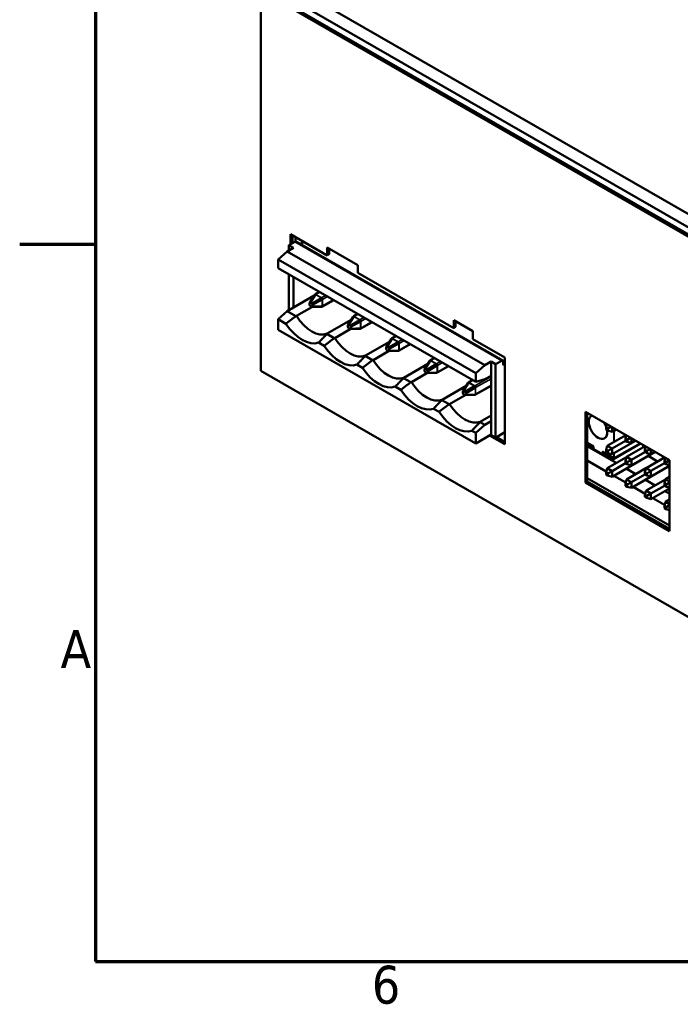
# Model space of a CAD drawing. Header units: millimetres. Extents: x -8 to 1688, y -8 to 1196.
# Tile 1 of 12: x 4 to 248, y 16 to 380. Entities that reach past the tile are written whole.
import ezdxf

# ---------------------------------------------------------------- set-up
doc = ezdxf.new("R2010")
doc.units = ezdxf.units.MM
doc.header["$LTSCALE"] = 4
for name, color, linetype, lineweight in [('Bordo (ISO)', 7, 'Continuous', 70), ('Simbolo (ISO)', 7, 'Continuous', 25), ('Visibile (ISO)', 7, 'Continuous', 50), ('Visibile sottile (ISO)', 7, 'Continuous', 35)]:
    doc.layers.add(name, color=color, linetype=linetype, lineweight=lineweight)
doc.styles.add('Testo nota (ISO)', font='tahoma.ttf')

# ---------------------------------------------------------------- blocks, each defined once
blk = doc.blocks.new('Bordi adel')
at = {"layer": 'Bordo (ISO)'}
for p, q in [((8, 289), (8, 8)), ((8, 74.25), (1, 74.25)), ((8, 8), (412, 8))]:
    blk.add_line(p, q, dxfattribs=at)
at = {"layer": 'Simbolo (ISO)', "char_height": 3.5, "style": 'Testo nota (ISO)'}
for s, insert, attachment_point in [('A', (7.6, 36.875), 6), ('6', (34.833, 7.6), 2)]:
    blk.add_mtext(s, dxfattribs=dict(at, insert=insert, attachment_point=attachment_point))

msp = doc.modelspace()

# ---------------------------------------------------------------- linework, layer by layer
at = {"layer": 'Visibile (ISO)'}
for p, q in [((100.516, 394.866), (391.844, 227.102)), ((93.021, 390.866), (390.006, 219.844)), ((93.021, 250.248), (93.021, 390.866)), ((390.713, 220.251), (93.728, 391.273)), ((96.274, 392.423), (387.602, 224.659)), ((104.052, 297.076), (104.052, 300.797)), ((104.052, 300.797), (117.628, 292.979)), ((104.759, 300.39), (104.759, 297.483)), ((105.89, 299.738), (105.89, 298.088)), ((102.852, 294.431), (105.115, 295.734)), ((103.418, 296.711), (105.681, 298.014)), ((103.418, 294.757), (103.418, 296.711)), ((103.418, 296.711), (105.115, 295.734)), ((182.447, 254.076), (106.08, 298.053)), ((107.618, 297.168), (108.986, 297.955)), ((117.628, 292.979), (117.628, 295.922)), ((117.628, 295.922), (128.942, 289.407)), ((118.335, 295.515), (118.335, 293.386)), ((99.458, 291.425), (102.852, 294.431)), ((99.458, 288.295), (99.458, 291.425)), ((172.431, 249.402), (99.458, 291.425)), ((175.826, 252.408), (102.852, 294.431)), ((117.628, 292.979), (118.335, 293.386)), ((172.431, 246.273), (99.458, 288.295)), ((128.942, 289.407), (128.942, 286.463)), ((103.418, 272.683), (103.418, 286.015)), ((105.115, 273.66), (105.115, 285.038)), ((128.942, 286.463), (164.297, 266.104)), ((112.806, 278.089), (105.115, 273.66)), ((112.948, 278.315), (111.06, 275.308)), ((113.233, 278.48), (111.344, 275.473)), ((115.448, 277.205), (111.896, 275.155)), ((115.733, 276.712), (112.181, 274.663)), ((114.755, 279.487), (113.219, 278.603)), ((102.852, 272.357), (105.115, 273.66)), ((106.237, 270.57), (111.952, 273.861)), ((111.055, 274.745), (111.055, 275.24)), ((111.344, 275.473), (111.06, 275.308)), ((111.06, 274.67), (111.344, 274.177)), ((111.406, 275.444), (111.834, 275.197)), ((111.834, 273.889), (111.406, 274.136)), ((112.181, 274.663), (111.896, 275.155)), ((112.181, 274.024), (111.896, 273.859)), ((115.448, 273.985), (111.896, 273.859)), ((115.733, 274.15), (112.181, 274.024)), ((112.186, 274.588), (112.186, 274.093)), ((119.991, 276.471), (115.831, 274.076)), ((99.458, 269.351), (102.852, 272.357)), ((99.458, 265.497), (99.458, 269.351)), ((102.311, 267.708), (99.458, 269.351)), ((106.038, 270.522), (102.852, 272.357)), ((127.09, 270.172), (125.202, 267.165)), ((127.375, 270.337), (125.486, 267.33)), ((128.897, 271.343), (127.361, 270.459)), ((117.569, 264.045), (126.458, 269.164)), ((120.38, 262.427), (126.094, 265.717)), ((125.197, 266.601), (125.197, 267.096)), ((125.486, 267.33), (125.202, 267.165)), ((125.202, 266.526), (125.486, 266.033)), ((125.548, 267.3), (125.976, 267.053)), ((125.976, 265.745), (125.548, 265.992)), ((129.591, 269.061), (126.039, 267.011)), ((126.323, 266.519), (126.039, 267.011)), ((126.323, 265.88), (126.039, 265.715)), ((129.591, 265.841), (126.039, 265.715)), ((129.875, 268.568), (126.323, 266.519)), ((129.875, 266.006), (126.323, 265.88)), ((126.328, 266.444), (126.328, 265.949)), ((134.133, 268.327), (129.973, 265.932)), ((164.297, 269.047), (171.368, 264.975)), ((164.297, 266.104), (164.297, 269.047)), ((164.297, 266.104), (165.005, 266.511)), ((165.005, 268.64), (165.005, 266.511)), ((172.431, 223.475), (99.458, 265.497)), ((120.181, 262.378), (117.485, 263.931)), ((141.517, 262.193), (139.628, 259.186)), ((143.039, 263.199), (141.504, 262.315)), ((171.368, 264.975), (171.368, 262.032)), ((171.368, 262.032), (183.248, 255.191)), ((116.453, 259.564), (114.424, 260.733)), ((131.711, 255.901), (140.6, 261.02)), ((139.339, 258.457), (139.339, 258.952)), ((141.233, 262.028), (139.344, 259.021)), ((139.628, 259.186), (139.344, 259.021)), ((139.69, 259.156), (140.119, 258.909)), ((143.733, 260.917), (140.181, 258.868)), ((140.465, 258.375), (140.181, 258.868)), ((144.017, 260.424), (140.465, 258.375)), ((148.275, 260.184), (144.116, 257.788)), ((134.323, 254.234), (131.627, 255.787)), ((134.522, 254.283), (140.236, 257.573)), ((139.344, 258.382), (139.628, 257.889)), ((140.119, 257.601), (139.69, 257.848)), ((140.465, 257.736), (140.181, 257.571)), ((143.733, 257.697), (140.181, 257.571)), ((144.017, 257.862), (140.465, 257.736)), ((140.47, 258.3), (140.47, 257.805)), ((157.181, 255.055), (155.646, 254.171)), ((183.248, 255.191), (183.248, 223.143)), ((130.595, 251.42), (128.566, 252.589)), ((145.853, 247.757), (154.742, 252.876)), ((155.375, 253.884), (153.486, 250.877)), ((155.659, 254.049), (153.77, 251.042)), ((157.875, 252.773), (154.323, 250.724)), ((158.159, 252.28), (154.607, 250.231)), ((162.417, 252.04), (158.258, 249.644)), ((172.431, 249.402), (175.826, 252.408)), ((175.826, 252.408), (178.088, 253.711)), ((179.785, 252.734), (178.088, 253.711)), ((178.088, 253.711), (178.088, 248.479)), ((179.785, 252.734), (182.048, 254.037)), ((179.785, 252.734), (179.785, 225.591)), ((182.614, 253.709), (182.614, 252.401)), ((182.614, 252.401), (183.248, 252.766)), ((390.006, 79.226), (93.021, 250.248)), ((148.465, 246.09), (145.769, 247.643)), ((148.664, 246.139), (154.378, 249.429)), ((153.481, 250.313), (153.481, 250.808)), ((153.77, 251.042), (153.486, 250.877)), ((153.486, 250.238), (153.77, 249.746)), ((153.833, 251.012), (154.261, 250.765)), ((154.261, 249.457), (153.833, 249.704)), ((154.607, 250.231), (154.323, 250.724)), ((154.607, 249.593), (154.323, 249.427)), ((157.875, 249.554), (154.323, 249.427)), ((158.159, 249.719), (154.607, 249.593)), ((154.612, 250.156), (154.612, 249.661)), ((172.431, 246.273), (172.431, 249.402)), ((175.826, 247.176), (178.088, 248.479)), ((178.088, 248.479), (178.088, 231.637)), ((144.737, 243.276), (142.708, 244.445)), ((159.995, 239.613), (168.884, 244.732)), ((169.517, 245.74), (167.628, 242.733)), ((169.801, 245.905), (167.913, 242.898)), ((172.017, 244.629), (168.465, 242.58)), ((172.301, 244.136), (168.749, 242.087)), ((171.323, 246.911), (169.788, 246.027)), ((178.088, 244.776), (172.4, 241.5)), ((175.826, 247.176), (172.431, 246.273)), ((162.806, 237.995), (168.52, 241.286)), ((167.623, 242.169), (167.623, 242.664)), ((167.913, 242.898), (167.628, 242.733)), ((167.628, 242.094), (167.913, 241.602)), ((167.975, 242.868), (168.403, 242.621)), ((168.403, 241.313), (167.975, 241.56)), ((168.749, 242.087), (168.465, 242.58)), ((168.749, 241.449), (168.465, 241.284)), ((172.017, 241.41), (168.465, 241.284)), ((172.301, 241.575), (168.749, 241.449)), ((168.754, 242.012), (168.754, 241.517)), ((162.607, 237.946), (159.911, 239.499)), ((158.879, 235.132), (156.851, 236.301)), ((174.137, 231.469), (178.088, 233.745)), ((212.946, 208.984), (212.946, 235.145)), ((212.946, 235.145), (244.059, 217.229)), ((213.653, 234.738), (213.653, 209.391)), ((215.238, 233.676), (215.21, 233.659)), ((172.431, 227.328), (175.826, 230.334)), ((175.826, 230.334), (174.053, 231.355)), ((175.826, 230.334), (178.088, 231.637)), ((178.088, 231.637), (178.088, 226.732)), ((220.889, 230.572), (220.566, 229.365)), ((220.566, 229.365), (221.244, 228.974)), ((220.566, 228.58), (220.566, 229.365)), ((221.244, 228.974), (222.452, 229.672)), ((222.79, 227.774), (222.79, 229.477)), ((172.431, 227.328), (170.993, 228.157)), ((172.431, 223.475), (172.431, 227.328)), ((178.088, 226.732), (172.431, 223.475)), ((183.248, 223.143), (177.552, 226.423)), ((179.785, 225.591), (177.946, 226.65)), ((183.248, 227.585), (179.785, 225.591)), ((180.098, 225.771), (183.248, 223.957)), ((221.244, 228.189), (220.566, 228.58)), ((227.853, 226.561), (220.98, 222.603)), ((221.244, 228.974), (221.244, 228.189)), ((221.244, 228.189), (222.79, 227.774)), ((222.79, 227.774), (224.269, 228.625)), ((228.073, 226.434), (227.75, 225.228)), ((227.783, 226.52), (227.783, 226.602)), ((213.653, 223.671), (215.896, 222.379)), ((213.653, 223.632), (215.88, 222.35)), ((213.653, 222.978), (215.88, 221.696)), ((224.355, 216.24), (213.653, 222.403)), ((215.88, 222.35), (215.911, 222.369)), ((215.88, 221.696), (215.88, 222.35)), ((215.969, 222.252), (215.969, 221.402)), ((220.029, 225.356), (220, 225.34)), ((220.566, 221.059), (220.98, 222.603)), ((222.79, 221.56), (220.98, 222.603)), ((231.481, 224.472), (222.79, 219.468)), ((227.773, 224.43), (222.79, 221.56)), ((233.275, 223.439), (223.064, 217.559)), ((223.613, 217.981), (233.183, 223.492)), ((227.75, 225.228), (228.429, 224.837)), ((227.75, 224.443), (227.75, 225.228)), ((228.429, 224.052), (227.75, 224.443)), ((235.037, 222.424), (228.164, 218.466)), ((228.429, 224.837), (229.636, 225.534)), ((228.429, 224.837), (228.429, 224.052)), ((228.429, 224.052), (229.974, 223.637)), ((229.974, 223.637), (229.974, 225.34)), ((229.974, 223.637), (231.453, 224.488)), ((234.283, 221.99), (234.283, 222.858)), ((235.258, 222.297), (234.934, 221.091)), ((215.88, 221.696), (215.969, 221.748)), ((219.29, 219.444), (216.009, 221.333)), ((219.581, 219.565), (219.37, 219.444)), ((219.387, 220.331), (219.42, 220.35)), ((223.064, 218.213), (219.387, 220.331)), ((219.387, 219.677), (219.387, 220.331)), ((223.064, 217.559), (219.387, 219.677)), ((219.404, 220.359), (223.533, 217.981)), ((220.566, 220.274), (220.566, 221.059)), ((220.566, 221.059), (221.244, 220.668)), ((221.244, 219.883), (220.566, 220.274)), ((228.154, 218.428), (220.98, 214.297)), ((221.244, 220.668), (222.79, 221.56)), ((221.244, 220.668), (221.244, 219.883)), ((221.244, 219.883), (222.79, 219.468)), ((222.79, 219.468), (222.79, 221.56)), ((238.693, 220.319), (222.79, 211.161)), ((227.75, 216.922), (228.164, 218.466)), ((229.974, 217.423), (228.164, 218.466)), ((238.665, 220.335), (229.974, 215.33)), ((234.957, 220.293), (229.974, 217.423)), ((234.934, 221.091), (235.613, 220.7)), ((234.934, 220.306), (234.934, 221.091)), ((235.613, 219.915), (234.934, 220.306)), ((235.613, 220.7), (236.82, 221.397)), ((235.613, 220.7), (235.613, 219.915)), ((235.613, 219.915), (237.158, 219.5)), ((239.612, 216.784), (236.083, 218.816)), ((237.158, 219.5), (237.158, 221.203)), ((237.158, 219.5), (238.637, 220.351)), ((213.653, 217.171), (220.667, 213.132)), ((227.773, 216.124), (222.79, 213.254)), ((223.097, 218.232), (223.064, 218.213)), ((223.064, 217.559), (223.064, 218.213)), ((227.75, 216.137), (227.75, 216.922)), ((227.75, 216.922), (228.429, 216.531)), ((228.429, 215.746), (227.75, 216.137)), ((228.429, 216.531), (229.974, 217.423)), ((228.429, 216.531), (228.429, 215.746)), ((228.429, 215.746), (229.974, 215.33)), ((229.974, 215.33), (229.974, 217.423)), ((244.059, 215.135), (229.974, 207.024)), ((242.222, 218.287), (235.348, 214.329)), ((242.141, 216.156), (237.158, 213.286)), ((244.059, 215.167), (237.158, 211.193)), ((242.442, 218.16), (242.118, 216.954)), ((242.118, 216.954), (242.797, 216.563)), ((242.118, 216.169), (242.118, 216.954)), ((242.797, 215.778), (242.118, 216.169)), ((242.797, 216.563), (244.004, 217.26)), ((242.797, 216.563), (242.797, 215.778)), ((242.797, 215.778), (244.059, 215.439)), ((244.059, 217.229), (244.059, 191.067)), ((220.566, 212.753), (220.98, 214.297)), ((220.566, 212.753), (221.244, 212.362)), ((220.566, 211.968), (220.566, 212.753)), ((221.244, 211.577), (220.566, 211.968)), ((222.79, 213.254), (220.98, 214.297)), ((221.244, 212.362), (222.79, 213.254)), ((221.244, 212.362), (221.244, 211.577)), ((221.244, 211.577), (222.79, 211.161)), ((222.79, 211.161), (222.79, 213.254)), ((223.44, 211.535), (227.852, 208.995)), ((231.539, 212.103), (227.983, 214.152)), ((235.338, 214.291), (228.164, 210.16)), ((234.957, 211.987), (229.974, 209.117)), ((234.934, 212.785), (235.348, 214.329)), ((234.934, 212), (234.934, 212.785)), ((234.934, 212.785), (235.613, 212.394)), ((235.613, 211.609), (234.934, 212)), ((237.158, 213.286), (235.348, 214.329)), ((235.613, 212.394), (237.158, 213.286)), ((235.613, 212.394), (235.613, 211.609)), ((235.613, 211.609), (237.158, 211.193)), ((237.158, 211.193), (237.158, 213.286)), ((244.059, 214.223), (243.267, 214.679)), ((212.946, 208.984), (213.653, 209.391)), ((244.059, 191.067), (212.946, 208.984)), ((213.653, 210.68), (244.059, 193.171)), ((213.653, 209.391), (244.059, 191.882)), ((227.75, 208.616), (228.164, 210.16)), ((227.75, 208.616), (228.429, 208.225)), ((227.75, 207.831), (227.75, 208.616)), ((228.429, 207.44), (227.75, 207.831)), ((229.974, 209.117), (228.164, 210.16)), ((228.429, 208.225), (229.974, 209.117)), ((228.429, 208.225), (228.429, 207.44)), ((229.974, 207.024), (229.974, 209.117)), ((238.724, 207.966), (235.167, 210.014)), ((242.522, 210.154), (235.348, 206.022)), ((242.141, 207.849), (237.158, 204.98)), ((242.118, 208.648), (242.532, 210.192)), ((242.118, 207.863), (242.118, 208.648)), ((242.118, 208.648), (242.797, 208.257)), ((242.797, 207.472), (242.118, 207.863)), ((244.059, 211.071), (242.532, 210.192)), ((244.059, 209.312), (242.532, 210.192)), ((242.797, 208.257), (244.059, 208.985)), ((242.797, 208.257), (242.797, 207.472)), ((242.797, 207.472), (244.059, 207.132)), ((228.429, 207.44), (229.974, 207.024)), ((230.624, 207.398), (235.036, 204.858)), ((234.934, 204.478), (235.348, 206.022)), ((234.934, 204.478), (235.613, 204.087)), ((234.934, 203.694), (234.934, 204.478)), ((237.158, 204.98), (235.348, 206.022)), ((235.613, 204.087), (237.158, 204.98)), ((235.613, 204.087), (235.613, 203.303)), ((244.059, 206.861), (237.158, 202.887)), ((237.158, 202.887), (237.158, 204.98)), ((244.059, 204.894), (242.351, 205.877)), ((235.613, 203.303), (234.934, 203.694)), ((235.613, 203.303), (237.158, 202.887)), ((237.808, 203.261), (242.22, 200.721)), ((242.118, 200.341), (242.532, 201.885)), ((242.118, 200.341), (242.797, 199.95)), ((242.118, 199.556), (242.118, 200.341)), ((244.059, 202.765), (242.532, 201.885)), ((244.059, 201.006), (242.532, 201.885)), ((242.797, 199.95), (244.059, 200.679)), ((242.797, 199.166), (242.118, 199.556)), ((242.797, 199.95), (242.797, 199.166)), ((242.797, 199.166), (244.059, 198.826))]:
    msp.add_line(p, q, dxfattribs=at)
for centre, start, end in [((216.049, 221.402), 180, 240.06401), ((219.33, 219.513), 240.06401, 299.93599), ((223.573, 218.051), 240.06401, 299.93599)]:
    msp.add_arc(centre, 0.08, start, end, dxfattribs=at)
for centre, major_axis, ratio, start_param, end_param in [((105.681, 297.36), (0.399, 0.693), 0.5780931, 0, 0.7834645), ((112.628, 277.662), (0.635, 0.949), 0.1191021, 6.0644735, 6.9791976), ((114.721, 276.457), (1.11, 0.641), 0.4056289, 5.8259487, 6.7406729), ((111.489, 274.942), (-0.335, 0.529), 0.5207926, 0.5336054, 0.6878823), ((111.489, 274.542), (0.313, -0.472), 0.6366524, 3.9068514, 4.0611283), ((111.447, 274.918), (0.289, -0.556), 0.5211168, 2.4574675, 2.6117444), ((111.447, 274.614), (0.251, -0.508), 0.6362929, 5.3683812, 5.5226582), ((111.793, 274.719), (0.25, -0.509), 0.637037, 2.2276177, 2.3818946), ((111.793, 274.415), (0.29, -0.556), 0.5205965, 5.5984762, 5.7527531), ((111.751, 274.79), (0.314, -0.472), 0.6374004, 0.7644328, 0.9187097), ((111.751, 274.391), (-0.336, 0.529), 0.5213154, 3.6746142, 3.8288911), ((114.721, 274.037), (1.14, 0.074), 0.1204458, 5.5879879, 6.502712), ((111.903, 274.829), (6.088, -10.572), 0.5780931, 4.7832047, 6.216237), ((126.77, 269.518), (0.635, 0.949), 0.1191021, 6.0644735, 6.9791976), ((108.368, 272.793), (6.757, -11.733), 0.5780931, 4.8148048, 6.1846369), ((125.631, 266.798), (-0.335, 0.529), 0.5207926, 0.5336054, 0.6878823), ((125.631, 266.398), (0.313, -0.472), 0.6366524, 3.9068514, 4.0611283), ((125.589, 266.774), (0.289, -0.556), 0.5211168, 2.4574675, 2.6117444), ((125.589, 266.47), (0.251, -0.508), 0.6362929, 5.3683812, 5.5226582), ((125.935, 266.575), (0.25, -0.509), 0.637037, 2.2276177, 2.3818946), ((125.935, 266.271), (0.29, -0.556), 0.5205965, 5.5984762, 5.7527531), ((125.893, 266.646), (0.314, -0.472), 0.6374004, 0.7644328, 0.9187097), ((125.893, 266.247), (-0.336, 0.529), 0.5213154, 3.6746142, 3.8288911), ((128.864, 268.313), (1.11, 0.641), 0.4056289, 5.8259487, 6.7406729), ((128.864, 265.893), (1.14, 0.074), 0.1204458, 5.5879879, 6.502712), ((126.045, 266.685), (6.088, -10.572), 0.5780931, 4.7832047, 6.216237), ((140.913, 261.374), (0.635, 0.949), 0.1191021, 6.0644735, 6.9791976), ((122.51, 264.649), (6.757, -11.733), 0.5780931, 4.8148048, 6.1846369), ((139.773, 258.654), (-0.335, 0.529), 0.5207926, 0.5336054, 0.6878823), ((139.773, 258.254), (0.313, -0.472), 0.6366524, 3.9068514, 4.0611283), ((139.731, 258.63), (0.289, -0.556), 0.5211168, 2.4574675, 2.6117444), ((140.077, 258.431), (0.25, -0.509), 0.637037, 2.2276177, 2.3818946), ((143.006, 260.169), (1.11, 0.641), 0.4056289, 5.8259487, 6.7406729), ((139.731, 258.326), (0.251, -0.508), 0.6362929, 5.3683812, 5.5226582), ((140.077, 258.127), (0.29, -0.556), 0.5205965, 5.5984762, 5.7527531), ((140.036, 258.503), (0.314, -0.472), 0.6374004, 0.7644328, 0.9187097), ((140.036, 258.103), (-0.336, 0.529), 0.5213154, 3.6746142, 3.8288911), ((143.006, 257.749), (1.14, 0.074), 0.1204458, 5.5879879, 6.502712), ((136.652, 256.505), (6.757, -11.733), 0.5780931, 4.8148048, 6.1846369), ((140.187, 258.541), (6.088, -10.572), 0.5780931, 4.7832047, 6.216237), ((155.055, 253.23), (0.635, 0.949), 0.1191021, 6.0644735, 6.9791976), ((157.148, 252.025), (1.11, 0.641), 0.4056289, 5.8259487, 6.7406729), ((182.048, 253.383), (0.399, 0.693), 0.5780931, 5.4958534, 7.0666498), ((153.915, 250.51), (-0.335, 0.529), 0.5207926, 0.5336054, 0.6878823), ((153.915, 250.11), (0.313, -0.472), 0.6366524, 3.9068514, 4.0611283), ((153.874, 250.486), (0.289, -0.556), 0.5211168, 2.4574675, 2.6117444), ((153.874, 250.182), (0.251, -0.508), 0.6362929, 5.3683812, 5.5226582), ((154.219, 250.287), (0.25, -0.509), 0.637037, 2.2276177, 2.3818946), ((154.219, 249.983), (0.29, -0.556), 0.5205965, 5.5984762, 5.7527531), ((154.178, 250.359), (0.314, -0.472), 0.6374004, 0.7644328, 0.9187097), ((154.178, 249.959), (-0.336, 0.529), 0.5213154, 3.6746142, 3.8288911), ((157.148, 249.605), (1.14, 0.074), 0.1204458, 5.5879879, 6.502712), ((154.329, 250.397), (6.088, -10.572), 0.5780931, 4.7832047, 6.216237), ((169.197, 245.087), (0.635, 0.949), 0.1191021, 6.0644735, 6.9791976), ((171.29, 243.881), (1.11, 0.641), 0.4056289, 5.8259487, 6.7406729), ((150.794, 248.362), (6.757, -11.733), 0.5780931, 4.8148048, 6.1846369), ((168.057, 242.366), (-0.335, 0.529), 0.5207926, 0.5336054, 0.6878823), ((168.057, 241.966), (0.313, -0.472), 0.6366524, 3.9068514, 4.0611283), ((168.016, 242.342), (0.289, -0.556), 0.5211168, 2.4574675, 2.6117444), ((168.016, 242.038), (0.251, -0.508), 0.6362929, 5.3683812, 5.5226582), ((168.361, 242.143), (0.25, -0.509), 0.637037, 2.2276177, 2.3818946), ((168.361, 241.839), (0.29, -0.556), 0.5205965, 5.5984762, 5.7527531), ((168.32, 242.215), (0.314, -0.472), 0.6374004, 0.7644328, 0.9187097), ((168.32, 241.815), (-0.336, 0.529), 0.5213154, 3.6746142, 3.8288911), ((171.29, 241.461), (1.14, 0.074), 0.1204458, 5.5879879, 6.502712), ((168.472, 242.254), (6.088, -10.572), 0.5780931, 4.7832047, 6.216237), ((164.936, 240.218), (6.757, -11.733), 0.5780931, 4.8148048, 6.1846369), ((217.605, 229.5), (2.395, -4.16), 0.5780931, 3.073237, 7.2720115), ((217.633, 229.516), (-2.395, 4.16), 0.5780931, 6.2273991, 6.2831853), ((217.605, 229.5), (2.395, -4.16), 0.5780931, 1.2647376, 1.6430194), ((217.633, 229.516), (2.395, -4.16), 0.5780931, 1.27344, 1.63045), ((217.633, 229.516), (2.395, -4.16), 0.5780931, 0, 0.9803608)]:
    msp.add_ellipse(centre, major_axis=major_axis, ratio=ratio, start_param=start_param, end_param=end_param, dxfattribs=at)
for points, knots in [([(113.043, 278.439), (113.021, 278.414), (113.003, 278.392), (112.978, 278.359), (112.962, 278.338), (112.948, 278.315)], [-0.0045488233, -0.0045488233, -0.0045488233, -0.0045488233, -0.0023360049, -0.0023360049, -0.0000010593, -0.0000010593, -0.0000010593, -0.0000010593]), ([(113.233, 278.48), (113.245, 278.5), (113.254, 278.517), (113.268, 278.549), (113.272, 278.562), (113.273, 278.572)], [-0.0041295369, -0.0041295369, -0.0041295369, -0.0041295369, -0.0020848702, -0.0020848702, -0.0000029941, -0.0000029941, -0.0000029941, -0.0000029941]), ([(115.603, 277.23), (115.57, 277.236), (115.543, 277.234), (115.501, 277.227), (115.475, 277.22), (115.448, 277.205)], [-0.0045488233, -0.0045488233, -0.0045488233, -0.0045488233, -0.0023360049, -0.0023360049, -0.0000010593, -0.0000010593, -0.0000010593, -0.0000010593]), ([(115.733, 276.712), (115.755, 276.725), (115.775, 276.742), (115.809, 276.783), (115.823, 276.807), (115.832, 276.833)], [-0.0041295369, -0.0041295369, -0.0041295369, -0.0041295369, -0.0020848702, -0.0020848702, -0.0000029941, -0.0000029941, -0.0000029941, -0.0000029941]), ([(115.448, 273.985), (115.471, 273.986), (115.496, 273.988), (115.549, 273.995), (115.576, 274), (115.603, 274.006)], [0.0000011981, 0.0000011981, 0.0000011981, 0.0000011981, 0.0020076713, 0.0020076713, 0.0040506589, 0.0040506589, 0.0040506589, 0.0040506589]), ([(115.832, 274.139), (115.821, 274.144), (115.806, 274.147), (115.779, 274.15), (115.759, 274.151), (115.733, 274.15)], [0.0000047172, 0.0000047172, 0.0000047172, 0.0000047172, 0.0025631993, 0.0025631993, 0.0052628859, 0.0052628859, 0.0052628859, 0.0052628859]), ([(127.185, 270.295), (127.163, 270.27), (127.146, 270.249), (127.12, 270.215), (127.104, 270.194), (127.09, 270.172)], [-0.0045488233, -0.0045488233, -0.0045488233, -0.0045488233, -0.0023360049, -0.0023360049, -0.0000010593, -0.0000010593, -0.0000010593, -0.0000010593]), ([(127.375, 270.337), (127.387, 270.356), (127.396, 270.373), (127.41, 270.405), (127.414, 270.418), (127.415, 270.428)], [-0.0041295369, -0.0041295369, -0.0041295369, -0.0041295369, -0.0020848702, -0.0020848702, -0.0000029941, -0.0000029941, -0.0000029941, -0.0000029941]), ([(129.745, 269.087), (129.712, 269.092), (129.685, 269.09), (129.643, 269.083), (129.617, 269.076), (129.591, 269.061)], [-0.0045488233, -0.0045488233, -0.0045488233, -0.0045488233, -0.0023360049, -0.0023360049, -0.0000010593, -0.0000010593, -0.0000010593, -0.0000010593]), ([(129.591, 265.841), (129.613, 265.842), (129.638, 265.844), (129.691, 265.851), (129.718, 265.856), (129.745, 265.862)], [0.0000011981, 0.0000011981, 0.0000011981, 0.0000011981, 0.0020076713, 0.0020076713, 0.0040506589, 0.0040506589, 0.0040506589, 0.0040506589]), ([(129.875, 268.568), (129.898, 268.581), (129.917, 268.598), (129.952, 268.64), (129.965, 268.663), (129.975, 268.689)], [-0.0041295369, -0.0041295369, -0.0041295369, -0.0041295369, -0.0020848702, -0.0020848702, -0.0000029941, -0.0000029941, -0.0000029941, -0.0000029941]), ([(129.975, 265.995), (129.963, 266), (129.948, 266.003), (129.921, 266.006), (129.901, 266.007), (129.875, 266.006)], [0.0000047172, 0.0000047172, 0.0000047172, 0.0000047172, 0.0025631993, 0.0025631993, 0.0052628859, 0.0052628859, 0.0052628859, 0.0052628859]), ([(141.328, 262.151), (141.305, 262.126), (141.288, 262.105), (141.262, 262.071), (141.247, 262.05), (141.233, 262.028)], [-0.0045488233, -0.0045488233, -0.0045488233, -0.0045488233, -0.0023360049, -0.0023360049, -0.0000010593, -0.0000010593, -0.0000010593, -0.0000010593]), ([(141.517, 262.193), (141.529, 262.212), (141.538, 262.229), (141.552, 262.261), (141.556, 262.274), (141.557, 262.284)], [-0.0041295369, -0.0041295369, -0.0041295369, -0.0041295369, -0.0020848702, -0.0020848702, -0.0000029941, -0.0000029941, -0.0000029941, -0.0000029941]), ([(143.887, 260.943), (143.854, 260.948), (143.827, 260.946), (143.785, 260.939), (143.759, 260.932), (143.733, 260.917)], [-0.0045488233, -0.0045488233, -0.0045488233, -0.0045488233, -0.0023360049, -0.0023360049, -0.0000010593, -0.0000010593, -0.0000010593, -0.0000010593]), ([(144.017, 260.424), (144.04, 260.437), (144.059, 260.454), (144.094, 260.496), (144.107, 260.519), (144.117, 260.545)], [-0.0041295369, -0.0041295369, -0.0041295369, -0.0041295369, -0.0020848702, -0.0020848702, -0.0000029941, -0.0000029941, -0.0000029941, -0.0000029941]), ([(143.733, 257.697), (143.755, 257.698), (143.78, 257.7), (143.833, 257.707), (143.86, 257.712), (143.887, 257.718)], [0.0000011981, 0.0000011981, 0.0000011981, 0.0000011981, 0.0020076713, 0.0020076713, 0.0040506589, 0.0040506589, 0.0040506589, 0.0040506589]), ([(144.117, 257.851), (144.105, 257.856), (144.09, 257.859), (144.063, 257.862), (144.043, 257.863), (144.017, 257.862)], [0.0000047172, 0.0000047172, 0.0000047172, 0.0000047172, 0.0025631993, 0.0025631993, 0.0052628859, 0.0052628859, 0.0052628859, 0.0052628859]), ([(155.47, 254.007), (155.447, 253.982), (155.43, 253.961), (155.404, 253.927), (155.389, 253.906), (155.375, 253.884)], [-0.0045488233, -0.0045488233, -0.0045488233, -0.0045488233, -0.0023360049, -0.0023360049, -0.0000010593, -0.0000010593, -0.0000010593, -0.0000010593]), ([(155.659, 254.049), (155.671, 254.068), (155.681, 254.085), (155.694, 254.117), (155.698, 254.13), (155.699, 254.14)], [-0.0041295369, -0.0041295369, -0.0041295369, -0.0041295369, -0.0020848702, -0.0020848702, -0.0000029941, -0.0000029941, -0.0000029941, -0.0000029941]), ([(158.029, 252.799), (157.996, 252.804), (157.969, 252.802), (157.927, 252.795), (157.901, 252.788), (157.875, 252.773)], [-0.0045488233, -0.0045488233, -0.0045488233, -0.0045488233, -0.0023360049, -0.0023360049, -0.0000010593, -0.0000010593, -0.0000010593, -0.0000010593]), ([(158.159, 252.28), (158.182, 252.293), (158.202, 252.31), (158.236, 252.352), (158.249, 252.375), (158.259, 252.401)], [-0.0041295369, -0.0041295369, -0.0041295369, -0.0041295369, -0.0020848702, -0.0020848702, -0.0000029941, -0.0000029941, -0.0000029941, -0.0000029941]), ([(157.875, 249.554), (157.897, 249.554), (157.922, 249.556), (157.975, 249.563), (158.002, 249.568), (158.029, 249.574)], [0.0000011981, 0.0000011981, 0.0000011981, 0.0000011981, 0.0020076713, 0.0020076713, 0.0040506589, 0.0040506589, 0.0040506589, 0.0040506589]), ([(158.259, 249.707), (158.247, 249.713), (158.232, 249.715), (158.205, 249.718), (158.186, 249.719), (158.159, 249.719)], [0.0000047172, 0.0000047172, 0.0000047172, 0.0000047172, 0.0025631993, 0.0025631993, 0.0052628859, 0.0052628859, 0.0052628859, 0.0052628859]), ([(169.612, 245.863), (169.589, 245.838), (169.572, 245.817), (169.546, 245.783), (169.531, 245.762), (169.517, 245.74)], [-0.0045488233, -0.0045488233, -0.0045488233, -0.0045488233, -0.0023360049, -0.0023360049, -0.0000010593, -0.0000010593, -0.0000010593, -0.0000010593]), ([(169.801, 245.905), (169.813, 245.924), (169.823, 245.941), (169.836, 245.973), (169.84, 245.986), (169.841, 245.997)], [-0.0041295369, -0.0041295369, -0.0041295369, -0.0041295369, -0.0020848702, -0.0020848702, -0.0000029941, -0.0000029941, -0.0000029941, -0.0000029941]), ([(172.171, 244.655), (172.138, 244.66), (172.111, 244.658), (172.069, 244.651), (172.043, 244.644), (172.017, 244.629)], [-0.0045488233, -0.0045488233, -0.0045488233, -0.0045488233, -0.0023360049, -0.0023360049, -0.0000010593, -0.0000010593, -0.0000010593, -0.0000010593]), ([(172.301, 244.136), (172.324, 244.149), (172.344, 244.166), (172.378, 244.208), (172.391, 244.231), (172.401, 244.257)], [-0.0041295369, -0.0041295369, -0.0041295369, -0.0041295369, -0.0020848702, -0.0020848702, -0.0000029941, -0.0000029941, -0.0000029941, -0.0000029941]), ([(172.017, 241.41), (172.04, 241.41), (172.064, 241.413), (172.117, 241.42), (172.144, 241.424), (172.171, 241.43)], [0.0000011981, 0.0000011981, 0.0000011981, 0.0000011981, 0.0020076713, 0.0020076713, 0.0040506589, 0.0040506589, 0.0040506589, 0.0040506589]), ([(172.401, 241.563), (172.389, 241.569), (172.374, 241.571), (172.347, 241.574), (172.328, 241.576), (172.301, 241.575)], [0.0000047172, 0.0000047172, 0.0000047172, 0.0000047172, 0.0025631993, 0.0025631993, 0.0052628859, 0.0052628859, 0.0052628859, 0.0052628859]), ([(215.969, 222.252), (215.969, 222.255), (215.969, 222.259), (215.968, 222.268), (215.967, 222.275), (215.963, 222.288), (215.96, 222.296), (215.954, 222.312), (215.95, 222.32), (215.94, 222.336), (215.935, 222.343), (215.923, 222.357), (215.917, 222.363), (215.906, 222.373), (215.901, 222.377), (215.896, 222.379)], [0, 0, 0, 0, 0.0004024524, 0.0004024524, 0.0009926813, 0.0009926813, 0.0016224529, 0.0016224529, 0.002299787, 0.002299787, 0.0030025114, 0.0030025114, 0.0036994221, 0.0036994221, 0.0043937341, 0.0043937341, 0.0043937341, 0.0043937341]), ([(219.404, 220.359), (219.401, 220.361), (219.399, 220.362), (219.395, 220.364), (219.393, 220.364), (219.393, 220.364), (219.393, 220.364), (219.393, 220.364)], [0, 0, 0, 0, 0.0004026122, 0.0004026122, 0.0009662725, 0.0009662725, 0.0010762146, 0.0010762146, 0.0010762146, 0.0010762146])]:
    msp.add_open_spline(points, degree=3, knots=knots, dxfattribs=at)
for points, degree in [([(102.311, 267.708), (104.223, 269.158), (106.038, 270.522)], 2), ([(106.038, 270.522), (106.061, 270.528), (106.105, 270.538), (106.171, 270.554), (106.215, 270.565), (106.237, 270.57)], 3), ([(114.424, 260.733), (116.003, 262.374), (117.485, 263.931)], 2), ([(116.453, 259.564), (118.365, 261.014), (120.181, 262.378)], 2), ([(117.485, 263.931), (117.494, 263.943), (117.513, 263.969), (117.541, 264.007), (117.559, 264.032), (117.569, 264.045)], 3), ([(120.181, 262.378), (120.203, 262.384), (120.247, 262.394), (120.313, 262.41), (120.357, 262.421), (120.38, 262.427)], 3), ([(128.566, 252.589), (130.145, 254.23), (131.627, 255.787)], 2), ([(131.627, 255.787), (131.636, 255.799), (131.655, 255.825), (131.683, 255.863), (131.702, 255.889), (131.711, 255.901)], 3), ([(130.595, 251.42), (132.507, 252.87), (134.323, 254.234)], 2), ([(134.323, 254.234), (134.345, 254.24), (134.389, 254.25), (134.455, 254.267), (134.5, 254.277), (134.522, 254.283)], 3), ([(142.708, 244.445), (144.287, 246.086), (145.769, 247.643)], 2), ([(145.769, 247.643), (145.778, 247.655), (145.797, 247.681), (145.825, 247.719), (145.844, 247.745), (145.853, 247.757)], 3), ([(144.737, 243.276), (146.649, 244.726), (148.465, 246.09)], 2), ([(148.465, 246.09), (148.487, 246.096), (148.531, 246.107), (148.598, 246.123), (148.642, 246.133), (148.664, 246.139)], 3), ([(156.851, 236.301), (158.429, 237.942), (159.911, 239.499)], 2), ([(158.879, 235.132), (160.791, 236.582), (162.607, 237.946)], 2), ([(159.911, 239.499), (159.921, 239.512), (159.939, 239.537), (159.967, 239.575), (159.986, 239.601), (159.995, 239.613)], 3), ([(162.607, 237.946), (162.629, 237.952), (162.673, 237.963), (162.74, 237.979), (162.784, 237.989), (162.806, 237.995)], 3), ([(170.993, 228.157), (172.571, 229.798), (174.053, 231.355)], 2), ([(174.053, 231.355), (174.063, 231.368), (174.081, 231.393), (174.109, 231.431), (174.128, 231.457), (174.137, 231.469)], 3)]:
    msp.add_open_spline(points, degree=degree, dxfattribs=at)
at = {"layer": 'Visibile sottile (ISO)'}
for p, q in [((182.048, 254.037), (105.681, 298.014)), ((113.305, 278.467), (111.406, 275.444)), ((115.405, 277.257), (111.834, 275.197)), ((115.757, 276.648), (112.186, 274.588)), ((115.405, 277.257), (113.305, 278.467)), ((114.907, 279.399), (113.391, 278.527)), ((115.484, 277.321), (113.391, 278.527)), ((117, 278.194), (115.484, 277.321)), ((115.757, 274.22), (115.757, 276.648)), ((117.736, 277.77), (115.852, 276.685)), ((115.852, 274.265), (115.852, 276.685)), ((115.757, 274.22), (112.186, 274.093)), ((119.838, 276.56), (115.852, 274.265)), ((127.447, 270.323), (125.548, 267.3)), ((129.548, 269.113), (127.447, 270.323)), ((129.049, 271.255), (127.534, 270.383)), ((129.627, 269.177), (127.534, 270.383)), ((131.142, 270.05), (129.627, 269.177)), ((131.879, 269.626), (129.994, 268.541)), ((129.548, 269.113), (125.976, 267.053)), ((129.899, 268.504), (126.328, 266.444)), ((129.899, 266.076), (126.328, 265.949)), ((129.899, 266.076), (129.899, 268.504)), ((129.994, 266.121), (129.994, 268.541)), ((133.98, 268.416), (129.994, 266.121)), ((141.589, 262.179), (139.69, 259.156)), ((143.69, 260.97), (141.589, 262.179)), ((143.191, 263.111), (141.676, 262.239)), ((143.769, 261.034), (141.676, 262.239)), ((143.69, 260.97), (140.119, 258.909)), ((144.041, 260.36), (140.47, 258.3)), ((145.284, 261.906), (143.769, 261.034)), ((144.041, 257.932), (144.041, 260.36)), ((146.021, 261.482), (144.136, 260.397)), ((144.136, 257.977), (144.136, 260.397)), ((148.122, 260.272), (144.136, 257.977)), ((144.041, 257.932), (140.47, 257.805)), ((157.333, 254.967), (155.818, 254.095)), ((155.731, 254.035), (153.833, 251.012)), ((157.832, 252.826), (154.261, 250.765)), ((158.183, 252.217), (154.612, 250.156)), ((157.832, 252.826), (155.731, 254.035)), ((157.911, 252.89), (155.818, 254.095)), ((159.426, 253.762), (157.911, 252.89)), ((158.183, 249.788), (158.183, 252.217)), ((160.163, 253.338), (158.279, 252.253)), ((158.279, 249.833), (158.279, 252.253)), ((162.264, 252.128), (158.279, 249.833)), ((158.183, 249.788), (154.612, 249.661)), ((178.088, 248.221), (172.053, 244.746)), ((169.874, 245.891), (167.975, 242.868)), ((171.974, 244.682), (168.403, 242.621)), ((172.326, 244.073), (168.754, 242.012)), ((171.974, 244.682), (169.874, 245.891)), ((171.475, 246.824), (169.96, 245.951)), ((172.053, 244.746), (169.96, 245.951)), ((172.326, 241.644), (172.326, 244.073)), ((178.088, 247.373), (172.421, 244.109)), ((178.088, 244.953), (172.421, 241.689)), ((172.421, 241.689), (172.421, 244.109)), ((172.326, 241.644), (168.754, 241.517)), ((223.516, 228.192), (223.516, 224.064)), ((223.63, 224.129), (223.63, 228.257)), ((227.759, 226.615), (227.759, 226.507)), ((215.88, 222.416), (213.653, 223.698)), ((215.993, 221.37), (215.993, 222.22)), ((233.159, 223.506), (223.63, 218.018)), ((230.961, 224.173), (231.78, 224.3)), ((231.628, 224.387), (231.225, 224.325)), ((219.274, 219.48), (215.993, 221.37)), ((219.274, 220.331), (219.274, 219.48)), ((223.516, 218.018), (219.387, 220.396)), ((219.387, 219.48), (219.387, 219.677)), ((219.558, 219.579), (219.387, 219.48)), ((223.516, 219.886), (223.516, 218.018)), ((223.63, 218.018), (223.63, 219.951))]:
    msp.add_line(p, q, dxfattribs=at)
for centre, major_axis, ratio, start_param, end_param in [((113.412, 278.122), (-0.44, 0.277), 0.5312454, 5.2681358, 5.4321396), ((113.391, 278.102), (-0.26, 0.451), 0.5780932, 5.4996843, 5.8276911), ((113.312, 278.279), (-0.256, -0.275), 0.3797216, 4.0336292, 4.3499486), ((115.513, 276.913), (-0.26, 0.45), 0.2067922, 5.2926206, 5.4566119), ((115.484, 276.896), (-0.259, 0.451), 0.5780976, 5.1716162, 5.499723), ((115.513, 276.913), (-0.26, 0.45), 0.2067922, 3.9713964, 4.1354001), ((115.598, 276.912), (0.361, -0.097), 0.7092709, 5.3486427, 5.6649622), ((115.484, 276.896), (-0.259, 0.451), 0.5780534, 3.9289223, 4.2569292), ((115.513, 274.484), (-0.018, 0.52), 0.529993, 3.9959455, 4.1599368), ((115.484, 274.476), (-0.259, 0.451), 0.5780931, 3.600816, 3.9289228), ((127.555, 269.978), (-0.44, 0.277), 0.5312454, 5.2681358, 5.4321396), ((127.534, 269.958), (-0.26, 0.451), 0.5780932, 5.4996843, 5.8276911), ((127.454, 270.135), (-0.256, -0.275), 0.3797216, 4.0336292, 4.3499486), ((129.655, 268.769), (-0.26, 0.45), 0.2067922, 5.2926206, 5.4566119), ((129.627, 268.752), (-0.259, 0.451), 0.5780976, 5.1716162, 5.499723), ((129.655, 268.769), (-0.26, 0.45), 0.2067922, 3.9713964, 4.1354001), ((129.655, 266.34), (-0.018, 0.52), 0.529993, 3.9959455, 4.1599368), ((129.74, 268.768), (0.361, -0.097), 0.7092709, 5.3486427, 5.6649622), ((129.627, 268.752), (-0.259, 0.451), 0.5780534, 3.9289223, 4.2569292), ((129.627, 266.332), (-0.259, 0.451), 0.5780931, 3.600816, 3.9289228), ((141.697, 261.834), (-0.44, 0.277), 0.5312454, 5.2681358, 5.4321396), ((141.676, 261.814), (-0.26, 0.451), 0.5780932, 5.4996843, 5.8276911), ((141.596, 261.991), (-0.256, -0.275), 0.3797216, 4.0336292, 4.3499486), ((143.797, 260.625), (-0.26, 0.45), 0.2067922, 5.2926206, 5.4566119), ((143.769, 260.608), (-0.259, 0.451), 0.5780976, 5.1716162, 5.499723), ((143.797, 260.625), (-0.26, 0.45), 0.2067922, 3.9713964, 4.1354001), ((143.882, 260.624), (0.361, -0.097), 0.7092709, 5.3486427, 5.6649622), ((143.769, 260.608), (-0.259, 0.451), 0.5780534, 3.9289223, 4.2569292), ((143.797, 258.196), (-0.018, 0.52), 0.529993, 3.9959455, 4.1599368), ((143.769, 258.188), (-0.259, 0.451), 0.5780931, 3.600816, 3.9289228), ((155.839, 253.691), (-0.44, 0.277), 0.5312454, 5.2681358, 5.4321396), ((155.818, 253.67), (-0.26, 0.451), 0.5780932, 5.4996843, 5.8276911), ((155.738, 253.847), (-0.256, -0.275), 0.3797216, 4.0336292, 4.3499486), ((157.939, 252.481), (-0.26, 0.45), 0.2067922, 5.2926206, 5.4566119), ((157.911, 252.465), (-0.259, 0.451), 0.5780976, 5.1716162, 5.499723), ((157.939, 252.481), (-0.26, 0.45), 0.2067922, 3.9713964, 4.1354001), ((158.024, 252.48), (0.361, -0.097), 0.7092709, 5.3486427, 5.6649622), ((157.911, 252.465), (-0.259, 0.451), 0.5780534, 3.9289223, 4.2569292), ((157.939, 250.052), (-0.018, 0.52), 0.529993, 3.9959455, 4.1599368), ((157.911, 250.045), (-0.259, 0.451), 0.5780931, 3.600816, 3.9289228), ((169.981, 245.547), (-0.44, 0.277), 0.5312454, 5.2681358, 5.4321396), ((169.96, 245.526), (-0.26, 0.451), 0.5780932, 5.4996843, 5.8276911), ((169.88, 245.703), (-0.256, -0.275), 0.3797216, 4.0336292, 4.3499486), ((172.081, 244.337), (-0.26, 0.45), 0.2067922, 5.2926206, 5.4566119), ((172.053, 244.321), (-0.259, 0.451), 0.5780976, 5.1716162, 5.499723), ((172.081, 244.337), (-0.26, 0.45), 0.2067922, 3.9713964, 4.1354001), ((172.166, 244.336), (0.361, -0.097), 0.7092709, 5.3486427, 5.6649622), ((172.053, 244.321), (-0.259, 0.451), 0.5780534, 3.9289223, 4.2569292), ((172.081, 241.909), (-0.018, 0.52), 0.529993, 3.9959455, 4.1599368), ((172.053, 241.901), (-0.259, 0.451), 0.5780931, 3.600816, 3.9289228), ((215.88, 222.285), (-0.08, 0.139), 0.5780931, 3.9289245, 5.4997209), ((215.936, 222.448), (-0.0399, -0.0693), 0.5780931, 5.4958534, 6.2831853), ((216.049, 222.252), (-0.08, 0), 0.5758617, 0, 0.7853982), ((216.049, 221.402), (-0.08, 0), 0.5758617, 0, 0.7853982), ((216.049, 221.402), (-0.0399, -0.0693), 0.5780931, 5.4958534, 6.2831853), ((219.387, 220.265), (-0.08, 0.139), 0.5780931, 5.4997209, 7.0705172), ((219.33, 220.363), (-0.08, 0), 0.5758617, 0.7853982, 2.3561945), ((219.33, 219.513), (-0.08, 0), 0.5758617, 0.7853982, 2.3561945), ((219.33, 219.513), (-0.0399, -0.0693), 0.5780931, 5.4958534, 6.2831853), ((219.33, 219.513), (0.0399, -0.0693), 0.5780931, 0, 0.7873319), ((219.444, 220.429), (-0.0399, -0.0693), 0.5780931, 5.4958534, 6.2831853), ((219.444, 220.298), (-0.0399, 0.0693), 0.5780931, 0.1664309, 0.7834719), ((223.573, 218.051), (-0.0399, -0.0693), 0.5780931, 5.4958534, 6.2831853), ((223.573, 218.051), (-0.08, 0), 0.5758617, 0.7853982, 2.3561945), ((223.573, 218.051), (0.0399, -0.0693), 0.5780931, 0, 0.7873319)]:
    msp.add_ellipse(centre, major_axis=major_axis, ratio=ratio, start_param=start_param, end_param=end_param, dxfattribs=at)
for points in [[(115.484, 277.321), (115.47, 277.313), (115.443, 277.294), (115.417, 277.271), (115.405, 277.257)], [(115.852, 274.265), (115.838, 274.257), (115.808, 274.241), (115.775, 274.227), (115.757, 274.22)], [(129.627, 269.177), (129.613, 269.169), (129.586, 269.15), (129.559, 269.127), (129.548, 269.113)], [(129.994, 266.121), (129.98, 266.113), (129.95, 266.097), (129.917, 266.083), (129.899, 266.076)], [(143.769, 261.034), (143.755, 261.026), (143.728, 261.007), (143.702, 260.983), (143.69, 260.97)], [(144.136, 257.977), (144.122, 257.969), (144.092, 257.953), (144.059, 257.939), (144.041, 257.932)], [(157.911, 252.89), (157.897, 252.882), (157.87, 252.863), (157.844, 252.839), (157.832, 252.826)], [(158.279, 249.833), (158.265, 249.825), (158.235, 249.809), (158.201, 249.795), (158.183, 249.788)], [(172.053, 244.746), (172.039, 244.738), (172.012, 244.719), (171.986, 244.695), (171.974, 244.682)], [(172.421, 241.689), (172.407, 241.681), (172.377, 241.665), (172.343, 241.651), (172.326, 241.644)]]:
    msp.add_open_spline(points, degree=3, knots=[0.00001005, 0.00001005, 0.00001005, 0.00001005, 0.5, 1, 1, 1, 1], dxfattribs=at)

# ---------------------------------------------------------------- block references
at = {"xscale": 4, "yscale": 4, "zscale": 4}
msp.add_blockref('Bordi adel', (0, 0), dxfattribs=at)

doc.saveas('drawing.dxf')
